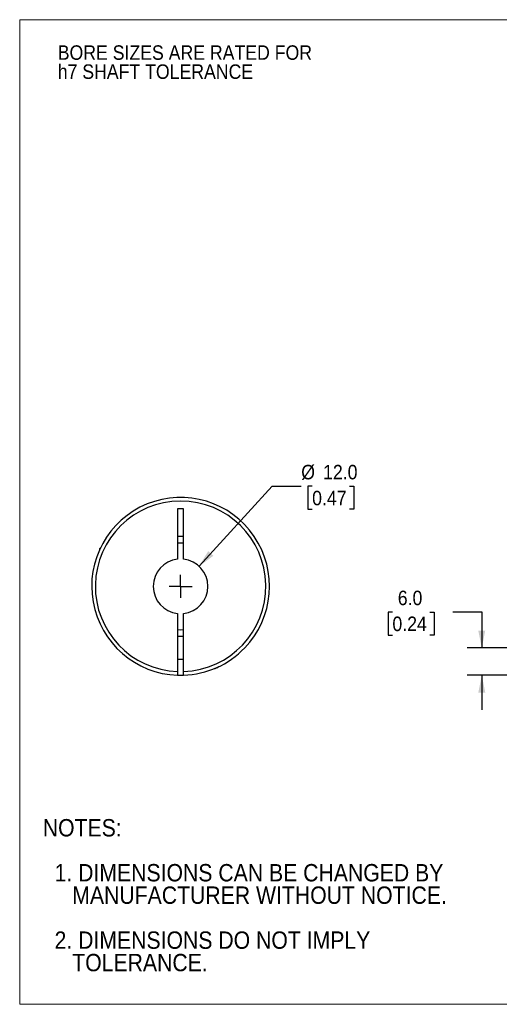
# Model space of a CAD drawing. Header units: millimetres. Extents: x 0 to 279, y 0 to 216.
# Tile 1 of 3: x 0 to 105, y 0 to 216. Entities that reach past the tile are written whole.
import ezdxf

# ---------------------------------------------------------------- set-up
doc = ezdxf.new("R2010")
doc.units = ezdxf.units.MM
doc.linetypes.add('SLD-Solid', pattern=[0])
doc.layers.add('SLD-0', color=7, linetype='SLD-Solid', lineweight=25)
doc.layers.add('TEXT', color=140, linetype='SLD-Solid', lineweight=25)
doc.styles.add('SLDTEXTSTYLE0', font='GOTHIC.TTF', dxfattribs={"width": 0.913})
doc.dimstyles.new('SLDDIMSTYLE0', dxfattribs={"dimtxt": 3.175, "dimasz": 3.81, "dimexe": 0, "dimexo": 0.0625, "dimgap": 0.79375, "dimtad": 0, "dimtih": 1, "dimtoh": 1, "dimdec": 1, "dimrnd": 1e-09, "dimzin": 4, "dimdsep": 46, "dimtxsty": 'SLDTEXTSTYLE0', "dimsah": 1, "dimcen": 0, "dimadec": 0, "dimazin": 1, "dimtfac": 1, "dimtdec": 1, "dimtofl": 0, "dimtmove": 0, "dimatfit": 3, "dimfxl": 0, "dimfrac": 2, "dimtolj": 1, "dimtzin": 12, "dimarcsym": 0})
doc.dimstyles.new('SLDDIMSTYLE3', dxfattribs={"dimtxt": 3.175, "dimasz": 3.81, "dimexe": 0, "dimexo": 0.0625, "dimgap": 0.79375, "dimtad": 0, "dimtih": 1, "dimtoh": 1, "dimdec": 1, "dimrnd": 1e-09, "dimzin": 4, "dimdsep": 46, "dimtxsty": 'SLDTEXTSTYLE0', "dimsah": 1, "dimcen": 0.09, "dimadec": 0, "dimazin": 1, "dimtfac": 1, "dimtdec": 1, "dimtmove": 0, "dimatfit": 0, "dimfxl": 0, "dimfrac": 2, "dimtolj": 1, "dimtzin": 12, "dimarcsym": 0})

# ---------------------------------------------------------------- blocks, each defined once
blk = doc.blocks.new('Block2')
at = {"color": 7, "linetype": 'SLD-Solid', "lineweight": 18}
for p, q in [((279.4, 215.9), (0, 215.9)), ((0, 0), (0, 215.9)), ((279.4, 0), (0, 0))]:
    blk.add_line(p, q, dxfattribs=at)
blk = doc.blocks.new('SW_NOTE_0_2')
at = {"layer": 'SLD-0', "color": 0, "char_height": 3.175, "attachment_point": 1, "style": 'SLDTEXTSTYLE0'}
for s, insert in [('BORE SIZES ARE RATED FOR ', (0, 4.06)), ('h7 SHAFT TOLERANCE', (0, -0.12))]:
    blk.add_mtext(s, dxfattribs=dict(at, insert=insert))
blk = doc.blocks.new('SW_NOTE_0_3')
at = {"layer": 'TEXT', "color": 0, "char_height": 3.81, "attachment_point": 1, "style": 'SLDTEXTSTYLE0'}
for s, insert in [('NOTES:', (0, 4.87)), ('  1. DIMENSIONS CAN BE CHANGED BY     ', (0, -4.99)), ('     MANUFACTURER WITHOUT NOTICE.', (0, -9.91)), ('  2. DIMENSIONS DO NOT IMPLY ', (0, -19.77)), ('     TOLERANCE.', (0, -24.69))]:
    blk.add_mtext(s, dxfattribs=dict(at, insert=insert))
blk = doc.blocks.new('_D')
at = {"layer": 'SLD-0'}
for p, q in [((39.36, 96.07), (55.42, 113.59)), ((55.42, 113.59), (61.77, 113.59)), ((64.16, 113.59), (63.19, 113.59)), ((63.19, 113.59), (63.19, 108.55)), ((72.37, 113.59), (73.34, 113.59)), ((73.34, 113.59), (73.34, 108.55)), ((63.19, 108.55), (64.16, 108.55)), ((73.34, 108.55), (72.37, 108.55))]:
    blk.add_line(p, q, dxfattribs=at)
blk.add_solid([(39.36, 96.07), (42.5, 98.36), (41.37, 99.39)], dxfattribs=at)
at = {"layer": 'SLD-0', "char_height": 3.175, "attachment_point": 1, "style": 'SLDTEXTSTYLE0'}
for s, insert in [('%%c', (61.77, 118.29)), ('12.0', (66.56, 118.29)), ('0.47', (64.16, 112.6))]:
    blk.add_mtext(s, dxfattribs=dict(at, insert=insert))
blk = doc.blocks.new('SW_CENTERMARKSYMBOL_0')
at = {"layer": 'SLD-0', "color": 0}
for q in [(0, 2.54), (-2.54, 0), (0, -2.54), (2.54, 0)]:
    blk.add_line((0, 0), q, dxfattribs=at)
blk = doc.blocks.new('_D_3')
at = {"layer": 'SLD-0'}
for p, q in [((81.77, 86), (80.81, 86)), ((80.81, 86), (80.81, 80.96)), ((89.98, 86), (90.95, 86)), ((90.95, 86), (90.95, 80.96)), ((95.02, 86.03), (101.37, 86.03)), ((101.37, 86.03), (101.37, 78.15)), ((80.81, 80.96), (81.77, 80.96)), ((90.95, 80.96), (89.98, 80.96)), ((119.66, 78.15), (98.2, 78.15)), ((115.16, 72.16), (98.2, 72.16)), ((101.37, 72.16), (101.37, 64.54))]:
    blk.add_line(p, q, dxfattribs=at)
for points in [[(101.37, 78.15), (102.14, 81.96), (100.61, 81.96)], [(101.37, 72.16), (100.61, 68.35), (102.14, 68.35)]]:
    blk.add_solid(points, dxfattribs=at)
at = {"layer": 'SLD-0', "char_height": 3.175, "attachment_point": 1, "style": 'SLDTEXTSTYLE0'}
for s, insert in [('6.0', (82.95, 90.7)), ('0.24', (81.77, 85.02))]:
    blk.add_mtext(s, dxfattribs=dict(at, insert=insert))

msp = doc.modelspace()

# ---------------------------------------------------------------- linework, layer by layer
for p, q in [((35.95, 108.65), (34.65, 108.65)), ((34.65, 108.65), (34.65, 97.61)), ((35.95, 97.61), (35.95, 108.65)), ((34.65, 102.65), (35.95, 102.65)), ((17.71, 100.05), (17.5, 99.85)), ((17.5, 99.85), (17.5, 99.61)), ((17.5, 99.85), (17.61, 99.85)), ((34.65, 85.68), (34.65, 72.96)), ((35.95, 72.96), (35.95, 85.68)), ((35.95, 80.65), (34.65, 80.65)), ((34.65, 75.65), (35.95, 75.65)), ((43.27, 73.85), (43.5, 73.85)), ((43.5, 73.85), (43.71, 74.05)), ((43.5, 73.85), (43.5, 73.96))]:
    msp.add_line(p, q)
at = {"flags": 128}
for points in [[(35.95, 101.13), (35.3, 101.15), (34.65, 101.13)], [(34.65, 82.17), (35.3, 82.15), (35.95, 82.17)]]:
    msp.add_lwpolyline(points, dxfattribs=at)
for radius, start, end in [(19.5, 316.1869, 268.0898), (18.7, 271.992, 268.008), (6, 96.2192, 263.7808), (6, 276.2192, 83.7808), (19.5, 271.9102, 316.1869), (19.5, 268.0898, 271.9129)]:
    msp.add_arc((35.3, 91.65), radius, start, end)
for points, knots in [([(42.81, 73.65), (42.81, 73.65), (42.81, 73.65), (42.89, 73.68), (43.01, 73.73), (43.09, 73.77), (43.18, 73.81), (43.24, 73.84), (43.27, 73.85)], [0, 0, 0, 0, 0.132878, 0.499099, 0.630606, 0.767865, 0.911476, 1, 1, 1, 1]), ([(34.65, 72.96), (34.65, 72.93), (34.65, 72.88), (34.65, 72.8), (34.65, 72.73), (34.65, 72.63), (34.65, 72.51), (34.65, 72.39), (34.65, 72.29), (34.65, 72.22), (34.65, 72.17), (34.65, 72.16), (34.65, 72.16)], [0, 0, 0, 0, 0.062757, 0.124959, 0.187214, 0.250129, 0.374738, 0.499773, 0.62467, 0.749998, 0.874891, 1, 1, 1, 1]), ([(35.95, 72.16), (35.95, 72.16), (35.95, 72.16), (35.95, 72.18), (35.95, 72.2), (35.95, 72.23), (35.95, 72.28), (35.95, 72.33), (35.95, 72.41), (35.95, 72.51), (35.95, 72.65), (35.95, 72.8), (35.95, 72.91), (35.95, 72.96)], [0, 0, 0, 0, 0.073591, 0.144978, 0.215062, 0.284793, 0.355135, 0.42703, 0.501358, 0.623738, 0.75084, 0.875648, 1, 1, 1, 1])]:
    msp.add_open_spline(points, degree=3, knots=knots)

# ---------------------------------------------------------------- block references
at = {"color": 7, "linetype": 'Continuous'}
msp.add_blockref('Block2', (0, 0), dxfattribs=at)
at = {"layer": 'SLD-0'}
for name, p in [('SW_NOTE_0_2', (8.35, 206.22)), ('SW_CENTERMARKSYMBOL_0', (35.3, 91.65))]:
    msp.add_blockref(name, p, dxfattribs=at)
at = {"layer": 'TEXT'}
msp.add_blockref('SW_NOTE_0_3', (5.07, 35.75), dxfattribs=at)

# ---------------------------------------------------------------- dimensions: what is measured, and where the dimension line sits
at = {"layer": 'SLD-0'}
dim = msp.add_diameter_dim_2p(p1=(31.25, 87.23), p2=(39.36, 96.07), dimstyle='SLDDIMSTYLE0', dxfattribs=at)
dim.commit()
dim.dimension.update_dxf_attribs({"geometry": '_D', "text_midpoint": (68.27, 113.59), "dimtype": 163})
dim = msp.add_linear_dim(base=(101.37, 78.15), p1=(116.43, 72.16), p2=(120.93, 78.15), angle=90, dimstyle='SLDDIMSTYLE3', dxfattribs=at)
dim.commit()
dim.dimension.update_dxf_attribs({"geometry": '_D_3', "text_midpoint": (101.37, 86.03), "dimtype": 160})

doc.saveas('drawing.dxf')
